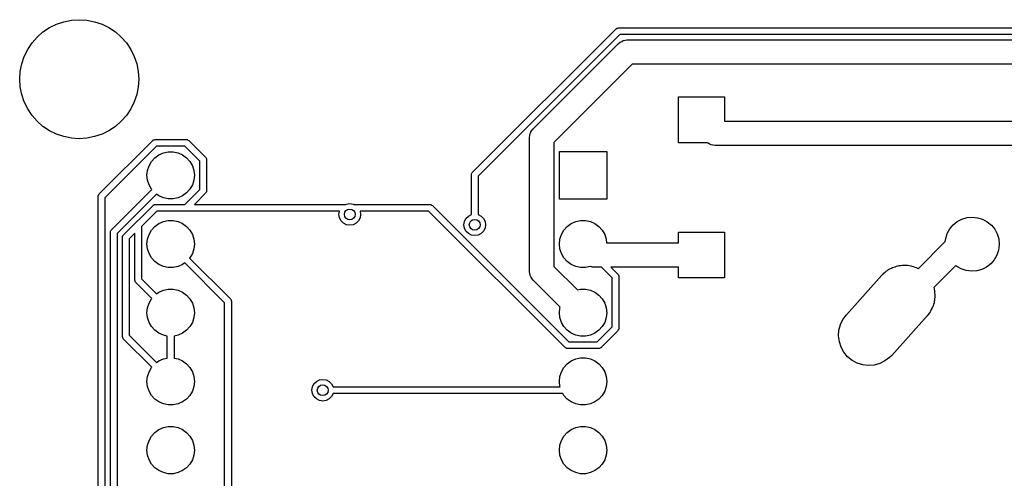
# Model space of a CAD drawing. Extents: x 124.3 to 210.2, y -114.7 to -26.3.
# Tile 7 of 9: x 124.3 to 160.7, y -43.3 to -26.3. Entities that reach past the tile are written whole.
import ezdxf

# ---------------------------------------------------------------- set-up
doc = ezdxf.new("R2010")
doc.units = 0
doc.layers.add('BLACK', color=7, linetype='CONTINUOUS')

msp = doc.modelspace()

# ---------------------------------------------------------------- linework, layer by layer
at = {"layer": 'BLACK', "linetype": 'CONTINUOUS'}
for p, q in [((125.4, -26.5947), (125.658, -26.4675)), ((125.658, -26.4675), (125.931, -26.375)), ((125.931, -26.375), (126.213, -26.3188)), ((126.213, -26.3188), (126.5, -26.3)), ((126.5, -26.3), (126.787, -26.3188)), ((126.787, -26.3188), (127.069, -26.375)), ((127.069, -26.375), (127.342, -26.4675)), ((127.342, -26.4675), (127.6, -26.5947)), ((124.944, -26.9444), (125.161, -26.7546)), ((125.161, -26.7546), (125.4, -26.5947)), ((127.6, -26.5947), (127.839, -26.7546)), ((127.839, -26.7546), (128.056, -26.9444)), ((141.028, -31.9503), (146.342, -26.6366)), ((146.482, -26.85), (141.242, -32.0905)), ((146.342, -26.6366), (146.36, -26.6233)), ((146.36, -26.6233), (146.363, -26.6198)), ((146.363, -26.6198), (146.366, -26.619)), ((146.366, -26.619), (146.371, -26.6151)), ((146.371, -26.6151), (146.401, -26.6087)), ((146.401, -26.6087), (146.43, -26.6)), ((146.43, -26.6), (201.191, -26.6)), ((201.139, -26.85), (146.482, -26.85)), ((124.595, -27.4), (124.755, -27.1607)), ((124.755, -27.1607), (124.944, -26.9444)), ((128.056, -26.9444), (128.245, -27.1607)), ((128.245, -27.1607), (128.405, -27.4)), ((143.276, -30.3395), (146.433, -27.1818)), ((146.433, -27.1818), (146.487, -27.1359)), ((146.487, -27.1359), (146.493, -27.1327)), ((146.493, -27.1327), (146.498, -27.1278)), ((146.498, -27.1278), (146.552, -27.1019)), ((146.552, -27.1019), (146.606, -27.0743)), ((146.606, -27.0743), (146.613, -27.073)), ((146.613, -27.073), (146.619, -27.0699)), ((146.619, -27.0699), (146.678, -27.061)), ((146.678, -27.061), (146.737, -27.0502)), ((146.737, -27.0502), (146.744, -27.0511)), ((146.744, -27.0511), (146.751, -27.05)), ((146.751, -27.05), (200.87, -27.05)), ((124.467, -27.6581), (124.595, -27.4)), ((128.405, -27.4), (128.533, -27.6581)), ((124.319, -28.2128), (124.375, -27.9306)), ((124.375, -27.9306), (124.467, -27.6581)), ((128.533, -27.6581), (128.625, -27.9306)), ((128.625, -27.9306), (128.681, -28.2128)), ((146.938, -27.95), (144.044, -30.8441)), ((200.684, -27.95), (146.938, -27.95)), ((124.3, -28.5), (124.319, -28.2128)), ((128.681, -28.2128), (128.7, -28.5)), ((124.319, -28.7872), (124.3, -28.5)), ((128.7, -28.5), (128.681, -28.7872)), ((124.375, -29.0694), (124.319, -28.7872)), ((124.467, -29.3419), (124.375, -29.0694)), ((128.625, -29.0694), (128.533, -29.3419)), ((128.681, -28.7872), (128.625, -29.0694)), ((124.595, -29.6), (124.467, -29.3419)), ((128.533, -29.3419), (128.405, -29.6)), ((148.65, -30.85), (148.65, -29.15)), ((148.65, -29.15), (150.35, -29.15)), ((150.35, -29.15), (150.35, -30.05)), ((124.755, -29.8393), (124.595, -29.6)), ((128.405, -29.6), (128.245, -29.8393)), ((124.944, -30.0556), (124.755, -29.8393)), ((125.161, -30.2454), (124.944, -30.0556)), ((128.056, -30.0556), (127.839, -30.2454)), ((128.245, -29.8393), (128.056, -30.0556)), ((150.35, -30.05), (178.056, -30.05)), ((125.4, -30.4053), (125.161, -30.2454)), ((125.658, -30.5325), (125.4, -30.4053)), ((125.931, -30.625), (125.658, -30.5325)), ((127.342, -30.5325), (127.069, -30.625)), ((127.6, -30.4053), (127.342, -30.5325)), ((127.839, -30.2454), (127.6, -30.4053)), ((143.152, -30.5734), (143.172, -30.5168)), ((143.172, -30.5168), (143.19, -30.4597)), ((143.19, -30.4597), (143.194, -30.4539)), ((143.194, -30.4539), (143.196, -30.4471)), ((143.196, -30.4471), (143.232, -30.3989)), ((143.232, -30.3989), (143.266, -30.3497)), ((143.266, -30.3497), (143.271, -30.3452)), ((143.271, -30.3452), (143.276, -30.3395)), ((126.213, -30.6812), (125.931, -30.625)), ((126.5, -30.7), (126.213, -30.6812)), ((126.787, -30.6812), (126.5, -30.7)), ((127.069, -30.625), (126.787, -30.6812)), ((127.237, -32.7427), (129.215, -30.7643)), ((129.215, -30.7643), (129.233, -30.751)), ((129.233, -30.751), (129.236, -30.7475)), ((129.236, -30.7475), (129.239, -30.7467)), ((129.239, -30.7467), (129.244, -30.7428)), ((129.244, -30.7428), (129.274, -30.7364)), ((129.274, -30.7364), (129.303, -30.7277)), ((129.303, -30.7277), (130.457, -30.7277)), ((130.457, -30.7277), (130.479, -30.7309)), ((130.479, -30.7309), (130.483, -30.7306)), ((130.483, -30.7306), (130.486, -30.7319)), ((130.486, -30.7319), (130.492, -30.7328)), ((130.492, -30.7328), (130.518, -30.7495)), ((130.518, -30.7495), (130.545, -30.7643)), ((130.545, -30.7643), (131.17, -31.389)), ((143.144, -30.6577), (143.149, -30.5873)), ((143.144, -35.6077), (143.144, -30.6577)), ((143.149, -30.5873), (143.151, -30.5805)), ((143.151, -30.5805), (143.152, -30.5734)), ((144.044, -30.8441), (144.044, -35.4213)), ((149.724, -30.85), (148.65, -30.85)), ((149.741, -30.8621), (149.724, -30.85)), ((149.789, -30.8977), (149.741, -30.8621)), ((149.796, -30.9001), (149.789, -30.8977)), ((149.802, -30.9041), (149.796, -30.9001)), ((149.859, -30.9222), (149.802, -30.9041)), ((149.916, -30.942), (149.859, -30.9222)), ((129.355, -30.9777), (127.45, -32.8829)), ((130.405, -30.9777), (129.355, -30.9777)), ((129.442, -31.2951), (129.609, -31.2206)), ((129.609, -31.2206), (129.788, -31.1825)), ((129.788, -31.1825), (129.972, -31.1825)), ((129.972, -31.1825), (130.151, -31.2206)), ((130.151, -31.2206), (130.318, -31.2951)), ((130.956, -31.5292), (130.405, -30.9777)), ((144.244, -32.9303), (144.244, -31.1777)), ((144.244, -31.1777), (145.996, -31.1777)), ((145.996, -31.1777), (145.996, -32.9303)), ((149.923, -30.9423), (149.916, -30.942)), ((149.93, -30.9445), (149.923, -30.9423)), ((150, -30.95), (149.93, -30.9445)), ((178.242, -30.95), (150, -30.95)), ((129.079, -31.6976), (129.171, -31.5389)), ((129.171, -31.5389), (129.294, -31.4028)), ((129.294, -31.4028), (129.442, -31.2951)), ((130.318, -31.2951), (130.466, -31.4028)), ((130.466, -31.4028), (130.589, -31.5389)), ((130.589, -31.5389), (130.681, -31.6976)), ((130.956, -32.5788), (130.956, -31.5292)), ((131.17, -31.389), (131.183, -31.4068)), ((131.183, -31.4068), (131.186, -31.4098)), ((131.186, -31.4098), (131.187, -31.4125)), ((131.187, -31.4125), (131.191, -31.4177)), ((131.191, -31.4177), (131.198, -31.4478)), ((131.198, -31.4478), (131.206, -31.4774)), ((131.206, -31.4774), (131.206, -32.6306)), ((129.004, -32.054), (129.023, -31.8718)), ((129.023, -31.8718), (129.079, -31.6976)), ((130.681, -31.6976), (130.737, -31.8718)), ((130.737, -31.8718), (130.756, -32.054)), ((140.992, -32.0387), (140.995, -32.0166)), ((140.995, -32.012), (140.996, -32.0096)), ((140.995, -32.0166), (140.995, -32.012)), ((140.996, -32.0096), (140.997, -32.0032)), ((140.997, -32.0032), (141.014, -31.9773)), ((141.014, -31.9773), (141.028, -31.9503)), ((129.023, -32.2362), (129.004, -32.054)), ((129.079, -32.4104), (129.023, -32.2362)), ((130.737, -32.2362), (130.681, -32.4104)), ((130.756, -32.054), (130.737, -32.2362)), ((140.992, -33.5036), (140.992, -32.0387)), ((141.242, -32.0905), (141.242, -33.5036)), ((127.222, -32.7697), (127.237, -32.7427)), ((127.687, -34.0706), (129.179, -32.5781)), ((129.171, -32.5691), (129.079, -32.4104)), ((129.179, -32.5781), (129.171, -32.5691)), ((130.466, -32.7052), (130.318, -32.8129)), ((130.405, -33.1303), (130.956, -32.5788)), ((130.589, -32.5691), (130.466, -32.7052)), ((130.681, -32.4104), (130.589, -32.5691)), ((131.17, -32.719), (130.758, -33.1303)), ((131.184, -32.692), (131.17, -32.719)), ((131.201, -32.6661), (131.184, -32.692)), ((131.202, -32.6597), (131.201, -32.6661)), ((131.203, -32.6573), (131.202, -32.6597)), ((131.206, -32.6306), (131.203, -32.6527)), ((131.203, -32.6527), (131.203, -32.6573)), ((127.2, -32.8311), (127.203, -32.8091)), ((127.2, -106.11), (127.2, -32.8311)), ((127.203, -32.8045), (127.204, -32.802)), ((127.203, -32.8091), (127.203, -32.8045)), ((127.204, -32.802), (127.205, -32.7956)), ((127.205, -32.7956), (127.222, -32.7697)), ((127.45, -32.8829), (127.45, -106.058)), ((129.358, -32.7523), (127.9, -34.2108)), ((129.442, -32.8129), (129.358, -32.7523)), ((129.609, -32.8874), (129.442, -32.8129)), ((129.788, -32.9255), (129.609, -32.8874)), ((129.972, -32.9255), (129.788, -32.9255)), ((130.151, -32.8874), (129.972, -32.9255)), ((130.318, -32.8129), (130.151, -32.8874)), ((136.376, -33.1196), (136.5, -33.1)), ((136.5, -33.1), (136.624, -33.1196)), ((145.996, -32.9303), (144.244, -32.9303)), ((128.137, -34.257), (129.227, -33.1669)), ((129.367, -33.3803), (128.804, -33.9435)), ((129.227, -33.1669), (129.245, -33.1536)), ((129.245, -33.1536), (129.248, -33.1501)), ((129.248, -33.1501), (129.25, -33.1493)), ((129.25, -33.1493), (129.255, -33.1454)), ((129.255, -33.1454), (129.268, -33.1428)), ((129.268, -33.1428), (129.286, -33.139)), ((129.286, -33.139), (129.315, -33.1303)), ((129.315, -33.1303), (130.405, -33.1303)), ((136.119, -33.3803), (129.367, -33.3803)), ((130.758, -33.1303), (136.355, -33.1303)), ((136.1, -33.5), (136.119, -33.3803)), ((136.355, -33.1303), (136.376, -33.1196)), ((136.624, -33.1196), (136.645, -33.1303)), ((136.645, -33.1303), (139.463, -33.1303)), ((139.412, -33.3803), (136.881, -33.3803)), ((136.881, -33.3803), (136.9, -33.5)), ((144.455, -38.4237), (139.412, -33.3803)), ((139.463, -33.1303), (139.485, -33.1335)), ((139.485, -33.1335), (139.49, -33.1332)), ((139.49, -33.1332), (139.492, -33.1345)), ((139.492, -33.1345), (139.499, -33.1354)), ((139.499, -33.1354), (139.525, -33.1521)), ((139.525, -33.1521), (139.552, -33.1669)), ((139.552, -33.1669), (144.595, -38.2103)), ((129.294, -33.9428), (129.442, -33.8351)), ((129.442, -33.8351), (129.609, -33.7606)), ((129.609, -33.7606), (129.788, -33.7225)), ((129.788, -33.7225), (129.972, -33.7225)), ((129.972, -33.7225), (130.151, -33.7606)), ((130.151, -33.7606), (130.318, -33.8351)), ((130.318, -33.8351), (130.466, -33.9428)), ((136.12, -33.6236), (136.1, -33.5)), ((136.176, -33.7351), (136.12, -33.6236)), ((136.265, -33.8236), (136.176, -33.7351)), ((136.376, -33.8804), (136.265, -33.8236)), ((136.735, -33.8236), (136.624, -33.8804)), ((136.824, -33.7351), (136.735, -33.8236)), ((136.88, -33.6236), (136.824, -33.7351)), ((136.9, -33.5), (136.88, -33.6236)), ((140.717, -33.8833), (140.736, -33.7597)), ((140.736, -33.7597), (140.793, -33.6482)), ((140.793, -33.6482), (140.882, -33.5597)), ((140.882, -33.5597), (140.992, -33.5036)), ((141.242, -33.5036), (141.352, -33.5597)), ((141.352, -33.5597), (141.44, -33.6482)), ((141.44, -33.6482), (141.497, -33.7597)), ((141.497, -33.7597), (141.517, -33.8833)), ((144.534, -33.9428), (144.682, -33.8351)), ((144.682, -33.8351), (144.849, -33.7606)), ((144.849, -33.7606), (145.028, -33.7225)), ((145.028, -33.7225), (145.212, -33.7225)), ((145.212, -33.7225), (145.391, -33.7606)), ((145.391, -33.7606), (145.558, -33.8351)), ((145.558, -33.8351), (145.706, -33.9428)), ((158.8, -33.8855), (158.952, -33.7632)), ((158.952, -33.7632), (159.125, -33.6728)), ((159.125, -33.6728), (159.313, -33.6177)), ((159.313, -33.6177), (159.507, -33.6)), ((159.507, -33.6), (159.701, -33.6204)), ((159.701, -33.6204), (159.888, -33.6781)), ((159.888, -33.6781), (160.059, -33.771)), ((160.059, -33.771), (160.21, -33.8954)), ((127.65, -34.159), (127.653, -34.137)), ((127.65, -103.141), (127.65, -34.159)), ((127.653, -34.1324), (127.654, -34.1299)), ((127.653, -34.137), (127.653, -34.1324)), ((127.654, -34.1299), (127.655, -34.1235)), ((127.655, -34.1235), (127.672, -34.0976)), ((127.672, -34.0976), (127.687, -34.0706)), ((128.554, -34.1935), (128.35, -34.3972)), ((128.554, -35.9327), (128.554, -34.1935)), ((128.804, -33.9435), (128.804, -35.8809)), ((129.079, -34.2376), (129.171, -34.0789)), ((129.171, -34.0789), (129.294, -33.9428)), ((130.466, -33.9428), (130.589, -34.0789)), ((130.589, -34.0789), (130.681, -34.2376)), ((136.5, -33.9), (136.376, -33.8804)), ((136.624, -33.8804), (136.5, -33.9)), ((140.736, -34.0069), (140.717, -33.8833)), ((140.793, -34.1184), (140.736, -34.0069)), ((140.882, -34.2069), (140.793, -34.1184)), ((141.44, -34.1184), (141.352, -34.2069)), ((141.497, -34.0069), (141.44, -34.1184)), ((141.517, -33.8833), (141.497, -34.0069)), ((144.319, -34.2376), (144.411, -34.0789)), ((144.411, -34.0789), (144.534, -33.9428)), ((145.706, -33.9428), (145.829, -34.0789)), ((145.829, -34.0789), (145.921, -34.2376)), ((148.65, -34.55), (148.65, -34.15)), ((148.65, -34.15), (150.35, -34.15)), ((150.35, -34.15), (150.35, -35.85)), ((158.581, -34.2061), (158.675, -34.035)), ((158.675, -34.035), (158.8, -33.8855)), ((160.21, -33.8954), (160.333, -34.0466)), ((160.333, -34.0466), (160.425, -34.2189)), ((127.9, -34.2108), (127.9, -103.089)), ((128.1, -34.3454), (128.103, -34.3234)), ((128.1, -38.019), (128.1, -34.3454)), ((128.103, -34.3188), (128.104, -34.3163)), ((128.103, -34.3234), (128.103, -34.3188)), ((128.104, -34.3163), (128.105, -34.3099)), ((128.105, -34.3099), (128.122, -34.284)), ((128.122, -34.284), (128.137, -34.257)), ((128.35, -34.3972), (128.35, -37.9672)), ((129.004, -34.594), (129.023, -34.4118)), ((129.023, -34.4118), (129.079, -34.2376)), ((130.681, -34.2376), (130.737, -34.4118)), ((130.737, -34.4118), (130.756, -34.594)), ((140.993, -34.2637), (140.882, -34.2069)), ((141.117, -34.2833), (140.993, -34.2637)), ((141.24, -34.2637), (141.117, -34.2833)), ((141.352, -34.2069), (141.24, -34.2637)), ((144.244, -34.594), (144.263, -34.4118)), ((144.263, -34.4118), (144.319, -34.2376)), ((145.921, -34.2376), (145.977, -34.4118)), ((145.977, -34.4118), (145.992, -34.55)), ((145.992, -34.55), (148.65, -34.55)), ((157.514, -35.4996), (158.509, -34.5043)), ((158.509, -34.5043), (158.522, -34.3921)), ((158.522, -34.3921), (158.581, -34.2061)), ((160.425, -34.2189), (160.481, -34.4058)), ((160.481, -34.4058), (160.5, -34.6)), ((129.023, -34.7762), (129.004, -34.594)), ((129.079, -34.9504), (129.023, -34.7762)), ((130.737, -34.7762), (130.681, -34.9504)), ((130.756, -34.594), (130.737, -34.7762)), ((144.263, -34.7762), (144.244, -34.594)), ((144.319, -34.9504), (144.263, -34.7762)), ((160.475, -34.8215), (160.414, -35.0067)), ((160.5, -34.6279), (160.475, -34.8215)), ((160.5, -34.6), (160.5, -34.6279)), ((129.171, -35.1091), (129.079, -34.9504)), ((129.294, -35.2452), (129.171, -35.1091)), ((129.442, -35.3529), (129.294, -35.2452)), ((130.402, -35.2923), (130.318, -35.3529)), ((131.875, -36.7658), (130.402, -35.2923)), ((130.589, -35.1091), (130.581, -35.1181)), ((130.581, -35.1181), (132.088, -36.6256)), ((130.681, -34.9504), (130.589, -35.1091)), ((144.411, -35.1091), (144.319, -34.9504)), ((144.534, -35.2452), (144.411, -35.1091)), ((144.682, -35.3529), (144.534, -35.2452)), ((160.317, -35.1764), (160.19, -35.3242)), ((160.414, -35.0067), (160.317, -35.1764)), ((129.609, -35.4274), (129.442, -35.3529)), ((129.788, -35.4655), (129.609, -35.4274)), ((129.972, -35.4655), (129.788, -35.4655)), ((130.151, -35.4274), (129.972, -35.4655)), ((130.318, -35.3529), (130.151, -35.4274)), ((143.145, -35.6148), (143.144, -35.6077)), ((143.144, -35.6218), (143.145, -35.6148)), ((143.155, -35.6808), (143.144, -35.6218)), ((144.044, -35.4213), (144.91, -36.2877)), ((144.849, -35.4274), (144.682, -35.3529)), ((145.028, -35.4655), (144.849, -35.4274)), ((145.212, -35.4655), (145.028, -35.4655)), ((145.391, -35.4274), (145.212, -35.4655)), ((145.395, -35.4256), (145.391, -35.4274)), ((145.442, -35.442), (145.395, -35.4256)), ((145.449, -35.4423), (145.442, -35.442)), ((145.456, -35.4445), (145.449, -35.4423)), ((145.526, -35.45), (145.456, -35.4445)), ((145.799, -35.45), (145.526, -35.45)), ((146.196, -35.8471), (145.799, -35.45)), ((148.65, -35.45), (146.153, -35.45)), ((146.153, -35.45), (146.41, -35.7069)), ((148.65, -35.85), (148.65, -35.45)), ((156.24, -35.6706), (156.289, -35.6338)), ((156.289, -35.6338), (156.339, -35.5899)), ((156.339, -35.5899), (156.377, -35.5671)), ((156.377, -35.5671), (156.411, -35.5418)), ((156.411, -35.5418), (156.462, -35.5165)), ((156.462, -35.5165), (156.516, -35.4846)), ((156.516, -35.4846), (156.561, -35.4678)), ((156.561, -35.4678), (156.602, -35.4476)), ((156.602, -35.4476), (156.654, -35.4334)), ((156.654, -35.4334), (156.709, -35.4133)), ((156.709, -35.4133), (156.761, -35.4044)), ((156.761, -35.4044), (156.809, -35.3914)), ((156.809, -35.3914), (156.859, -35.3876)), ((156.859, -35.3876), (156.912, -35.3785)), ((156.912, -35.3785), (156.969, -35.3792)), ((156.969, -35.3792), (157.022, -35.3752)), ((157.022, -35.3752), (157.068, -35.3805)), ((157.068, -35.3805), (157.118, -35.3812)), ((157.118, -35.3812), (157.178, -35.3931)), ((157.178, -35.3931), (157.234, -35.3996)), ((157.234, -35.3996), (157.275, -35.4124)), ((157.275, -35.4124), (157.32, -35.4213)), ((157.32, -35.4213), (157.381, -35.4457)), ((157.381, -35.4457), (157.438, -35.4637)), ((157.438, -35.4637), (157.472, -35.4822)), ((157.472, -35.4822), (157.511, -35.4976)), ((157.511, -35.4976), (157.514, -35.4996)), ((158.895, -35.3917), (158.082, -36.2047)), ((158.929, -35.4211), (158.895, -35.3917)), ((159.1, -35.5164), (158.929, -35.4211)), ((159.285, -35.5767), (159.1, -35.5164)), ((159.479, -35.5998), (159.285, -35.5767)), ((159.674, -35.5848), (159.479, -35.5998)), ((159.862, -35.5323), (159.674, -35.5848)), ((160.036, -35.4443), (159.862, -35.5323)), ((160.19, -35.3242), (160.036, -35.4443)), ((128.562, -35.9622), (128.554, -35.9327)), ((128.569, -35.9923), (128.562, -35.9622)), ((128.573, -35.9975), (128.569, -35.9923)), ((128.574, -36.0002), (128.573, -35.9975)), ((128.577, -36.0033), (128.574, -36.0002)), ((128.59, -36.0211), (128.577, -36.0033)), ((129.179, -36.6099), (128.59, -36.0211)), ((128.804, -35.8809), (129.358, -36.4357)), ((143.164, -35.74), (143.155, -35.6808)), ((143.167, -35.7464), (143.164, -35.74)), ((143.168, -35.7535), (143.167, -35.7464)), ((143.196, -35.8066), (143.168, -35.7535)), ((143.222, -35.8606), (143.196, -35.8066)), ((143.226, -35.8659), (143.222, -35.8606)), ((143.23, -35.8722), (143.226, -35.8659)), ((143.276, -35.9259), (143.23, -35.8722)), ((144.272, -36.9227), (143.276, -35.9259)), ((146.196, -37.6588), (146.196, -35.8471)), ((146.41, -35.7069), (146.423, -35.7248)), ((146.423, -35.7248), (146.426, -35.7278)), ((146.426, -35.7278), (146.427, -35.7305)), ((146.427, -35.7305), (146.431, -35.7357)), ((146.431, -35.7357), (146.438, -35.7658)), ((146.438, -35.7658), (146.446, -35.7953)), ((146.446, -35.7953), (146.446, -37.7106)), ((150.35, -35.85), (148.65, -35.85)), ((154.853, -37.2087), (156.163, -35.7487)), ((156.163, -35.7487), (156.178, -35.7332)), ((156.178, -35.7332), (156.184, -35.7256)), ((156.184, -35.7256), (156.195, -35.7155)), ((156.195, -35.7155), (156.24, -35.6706)), ((129.358, -36.4357), (129.442, -36.3751)), ((129.442, -36.3751), (129.609, -36.3006)), ((129.609, -36.3006), (129.788, -36.2625)), ((129.788, -36.2625), (129.972, -36.2625)), ((129.972, -36.2625), (130.151, -36.3006)), ((130.151, -36.3006), (130.318, -36.3751)), ((130.318, -36.3751), (130.466, -36.4828)), ((144.91, -36.2877), (145.028, -36.2625)), ((145.028, -36.2625), (145.212, -36.2625)), ((145.212, -36.2625), (145.391, -36.3006)), ((145.391, -36.3006), (145.558, -36.3751)), ((145.558, -36.3751), (145.706, -36.4828)), ((158.082, -36.2047), (158.098, -36.2546)), ((158.098, -36.2546), (158.1, -36.2746)), ((158.1, -36.2746), (158.106, -36.295)), ((158.106, -36.295), (158.115, -36.3903)), ((129.079, -36.7776), (129.171, -36.6189)), ((129.171, -36.6189), (129.179, -36.6099)), ((130.466, -36.4828), (130.589, -36.6189)), ((130.589, -36.6189), (130.681, -36.7776)), ((132.088, -36.6256), (132.102, -36.6434)), ((132.102, -36.6434), (132.105, -36.6465)), ((132.105, -36.6465), (132.106, -36.6492)), ((132.106, -36.6492), (132.11, -36.6544)), ((132.11, -36.6544), (132.116, -36.6845)), ((132.116, -36.6845), (132.125, -36.714)), ((132.125, -36.714), (132.125, -45.6203)), ((145.706, -36.4828), (145.829, -36.6189)), ((145.829, -36.6189), (145.921, -36.7776)), ((158.1, -36.7194), (158.094, -36.7626)), ((158.111, -36.6799), (158.1, -36.7194)), ((158.114, -36.6219), (158.111, -36.6799)), ((158.123, -36.5589), (158.114, -36.6219)), ((158.115, -36.3903), (158.124, -36.4666)), ((158.124, -36.4666), (158.123, -36.4829)), ((158.123, -36.4829), (158.125, -36.5)), ((158.125, -36.5), (158.123, -36.5589)), ((129.004, -37.134), (129.023, -36.9518)), ((129.023, -36.9518), (129.079, -36.7776)), ((130.681, -36.7776), (130.737, -36.9518)), ((130.737, -36.9518), (130.756, -37.134)), ((131.875, -45.6203), (131.875, -36.7658)), ((144.244, -37.134), (144.263, -36.9518)), ((144.263, -36.9518), (144.272, -36.9227)), ((145.921, -36.7776), (145.977, -36.9518)), ((145.977, -36.9518), (145.996, -37.134)), ((157.944, -37.1063), (157.927, -37.1372)), ((157.964, -37.0794), (157.944, -37.1063)), ((157.992, -37.0209), (157.964, -37.0794)), ((158.028, -36.9576), (157.992, -37.0209)), ((158.04, -36.9201), (158.028, -36.9576)), ((158.056, -36.8866), (158.04, -36.9201)), ((158.072, -36.8271), (158.056, -36.8866)), ((158.094, -36.7626), (158.072, -36.8271)), ((129.023, -37.3162), (129.004, -37.134)), ((129.079, -37.4904), (129.023, -37.3162)), ((130.737, -37.3162), (130.681, -37.4904)), ((130.756, -37.134), (130.737, -37.3162)), ((144.263, -37.3162), (144.244, -37.134)), ((144.319, -37.4904), (144.263, -37.3162)), ((145.977, -37.3162), (145.921, -37.4904)), ((145.996, -37.134), (145.977, -37.3162)), ((154.634, -37.5734), (154.726, -37.3806)), ((154.726, -37.3806), (154.853, -37.2087)), ((157.837, -37.2513), (156.527, -38.7113)), ((157.878, -37.1966), (157.837, -37.2513)), ((157.927, -37.1372), (157.878, -37.1966)), ((129.171, -37.6491), (129.079, -37.4904)), ((129.294, -37.7852), (129.171, -37.6491)), ((129.442, -37.8929), (129.294, -37.7852)), ((130.466, -37.7852), (130.318, -37.8929)), ((130.589, -37.6491), (130.466, -37.7852)), ((130.681, -37.4904), (130.589, -37.6491)), ((144.411, -37.6491), (144.319, -37.4904)), ((144.534, -37.7852), (144.411, -37.6491)), ((144.682, -37.8929), (144.534, -37.7852)), ((145.706, -37.7852), (145.558, -37.8929)), ((145.645, -38.2103), (146.196, -37.6588)), ((145.829, -37.6491), (145.706, -37.7852)), ((146.41, -37.799), (145.785, -38.4237)), ((145.921, -37.4904), (145.829, -37.6491)), ((146.424, -37.772), (146.41, -37.799)), ((146.441, -37.7461), (146.424, -37.772)), ((146.442, -37.7397), (146.441, -37.7461)), ((146.443, -37.7373), (146.442, -37.7397)), ((146.446, -37.7106), (146.443, -37.7327)), ((146.443, -37.7327), (146.443, -37.7373)), ((154.565, -37.9934), (154.579, -37.7801)), ((154.579, -37.7801), (154.634, -37.5734)), ((128.109, -38.0485), (128.1, -38.019)), ((128.115, -38.0786), (128.109, -38.0485)), ((128.119, -38.0838), (128.115, -38.0786)), ((128.12, -38.0865), (128.119, -38.0838)), ((128.123, -38.0896), (128.12, -38.0865)), ((128.137, -38.1074), (128.123, -38.0896)), ((129.179, -39.1499), (128.137, -38.1074)), ((128.35, -37.9672), (129.358, -38.9757)), ((129.609, -37.9674), (129.442, -37.8929)), ((129.755, -37.9984), (129.609, -37.9674)), ((129.755, -38.8096), (129.755, -37.9984)), ((130.151, -37.9674), (130.005, -37.9984)), ((130.005, -37.9984), (130.005, -38.8096)), ((130.318, -37.8929), (130.151, -37.9674)), ((144.849, -37.9674), (144.682, -37.8929)), ((145.028, -38.0055), (144.849, -37.9674)), ((145.212, -38.0055), (145.028, -38.0055)), ((145.391, -37.9674), (145.212, -38.0055)), ((145.558, -37.8929), (145.391, -37.9674)), ((154.592, -38.2054), (154.565, -37.9934)), ((154.658, -38.4086), (154.592, -38.2054)), ((144.482, -38.4385), (144.455, -38.4237)), ((144.508, -38.4552), (144.482, -38.4385)), ((144.514, -38.4561), (144.508, -38.4552)), ((144.517, -38.4574), (144.514, -38.4561)), ((144.521, -38.4571), (144.517, -38.4574)), ((144.543, -38.4603), (144.521, -38.4571)), ((145.697, -38.4603), (144.543, -38.4603)), ((144.595, -38.2103), (145.645, -38.2103)), ((145.726, -38.4516), (145.697, -38.4603)), ((145.756, -38.4452), (145.726, -38.4516)), ((145.761, -38.4413), (145.756, -38.4452)), ((145.764, -38.4405), (145.761, -38.4413)), ((145.767, -38.437), (145.764, -38.4405)), ((145.785, -38.4237), (145.767, -38.437)), ((154.762, -38.5956), (154.658, -38.4086)), ((129.358, -38.9757), (129.442, -38.9151)), ((129.442, -38.9151), (129.609, -38.8406)), ((129.609, -38.8406), (129.755, -38.8096)), ((130.005, -38.8096), (130.151, -38.8406)), ((130.151, -38.8406), (130.318, -38.9151)), ((130.318, -38.9151), (130.466, -39.0228)), ((144.534, -39.0228), (144.682, -38.9151)), ((144.682, -38.9151), (144.849, -38.8406)), ((144.849, -38.8406), (145.028, -38.8025)), ((145.028, -38.8025), (145.212, -38.8025)), ((145.212, -38.8025), (145.391, -38.8406)), ((145.391, -38.8406), (145.558, -38.9151)), ((145.558, -38.9151), (145.706, -39.0228)), ((154.899, -38.7597), (154.762, -38.5956)), ((155.064, -38.8949), (154.899, -38.7597)), ((155.252, -38.9963), (155.064, -38.8949)), ((156.279, -38.9182), (156.088, -39.0124)), ((156.45, -38.7894), (156.279, -38.9182)), ((156.527, -38.7113), (156.45, -38.7894)), ((129.079, -39.3176), (129.171, -39.1589)), ((129.171, -39.1589), (129.179, -39.1499)), ((130.466, -39.0228), (130.589, -39.1589)), ((130.589, -39.1589), (130.681, -39.3176)), ((144.319, -39.3176), (144.411, -39.1589)), ((144.411, -39.1589), (144.534, -39.0228)), ((145.706, -39.0228), (145.829, -39.1589)), ((145.829, -39.1589), (145.921, -39.3176)), ((155.456, -39.0604), (155.252, -38.9963)), ((155.668, -39.0848), (155.456, -39.0604)), ((155.881, -39.0686), (155.668, -39.0848)), ((156.088, -39.0124), (155.881, -39.0686)), ((129.004, -39.674), (129.023, -39.4918)), ((129.023, -39.4918), (129.079, -39.3176)), ((130.681, -39.3176), (130.737, -39.4918)), ((130.737, -39.4918), (130.756, -39.674)), ((135.265, -39.6764), (135.376, -39.6196)), ((135.376, -39.6196), (135.5, -39.6)), ((135.5, -39.6), (135.624, -39.6196)), ((135.624, -39.6196), (135.735, -39.6764)), ((144.244, -39.674), (144.263, -39.4918)), ((144.263, -39.4918), (144.319, -39.3176)), ((145.921, -39.3176), (145.977, -39.4918)), ((145.977, -39.4918), (145.996, -39.674)), ((129.023, -39.8562), (129.004, -39.674)), ((129.079, -40.0304), (129.023, -39.8562)), ((130.737, -39.8562), (130.681, -40.0304)), ((130.756, -39.674), (130.737, -39.8562)), ((135.1, -40), (135.12, -39.8764)), ((135.12, -40.1236), (135.1, -40)), ((135.12, -39.8764), (135.176, -39.7649)), ((135.176, -39.7649), (135.265, -39.6764)), ((135.735, -39.6764), (135.824, -39.7649)), ((135.824, -39.7649), (135.88, -39.875)), ((135.88, -39.875), (144.269, -39.875)), ((144.263, -39.8562), (144.244, -39.674)), ((144.269, -39.875), (144.263, -39.8562)), ((145.977, -39.8562), (145.921, -40.0304)), ((145.996, -39.674), (145.977, -39.8562)), ((129.171, -40.1891), (129.079, -40.0304)), ((129.294, -40.3252), (129.171, -40.1891)), ((129.442, -40.4329), (129.294, -40.3252)), ((130.466, -40.3252), (130.318, -40.4329)), ((130.589, -40.1891), (130.466, -40.3252)), ((130.681, -40.0304), (130.589, -40.1891)), ((135.176, -40.2351), (135.12, -40.1236)), ((135.265, -40.3236), (135.176, -40.2351)), ((135.376, -40.3804), (135.265, -40.3236)), ((135.5, -40.4), (135.376, -40.3804)), ((135.624, -40.3804), (135.5, -40.4)), ((135.735, -40.3236), (135.624, -40.3804)), ((135.824, -40.2351), (135.735, -40.3236)), ((135.88, -40.125), (135.824, -40.2351)), ((144.374, -40.125), (135.88, -40.125)), ((144.411, -40.1891), (144.374, -40.125)), ((144.534, -40.3252), (144.411, -40.1891)), ((144.682, -40.4329), (144.534, -40.3252)), ((145.706, -40.3252), (145.558, -40.4329)), ((145.829, -40.1891), (145.706, -40.3252)), ((145.921, -40.0304), (145.829, -40.1891)), ((129.609, -40.5074), (129.442, -40.4329)), ((129.788, -40.5455), (129.609, -40.5074)), ((129.972, -40.5455), (129.788, -40.5455)), ((130.151, -40.5074), (129.972, -40.5455)), ((130.318, -40.4329), (130.151, -40.5074)), ((144.849, -40.5074), (144.682, -40.4329)), ((145.028, -40.5455), (144.849, -40.5074)), ((145.212, -40.5455), (145.028, -40.5455)), ((145.391, -40.5074), (145.212, -40.5455)), ((145.558, -40.4329), (145.391, -40.5074)), ((129.294, -41.5628), (129.442, -41.4551)), ((129.442, -41.4551), (129.609, -41.3806)), ((129.609, -41.3806), (129.788, -41.3425)), ((129.788, -41.3425), (129.972, -41.3425)), ((129.972, -41.3425), (130.151, -41.3806)), ((130.151, -41.3806), (130.318, -41.4551)), ((130.318, -41.4551), (130.466, -41.5628)), ((144.534, -41.5628), (144.682, -41.4551)), ((144.682, -41.4551), (144.849, -41.3806)), ((144.849, -41.3806), (145.028, -41.3425)), ((145.028, -41.3425), (145.212, -41.3425)), ((145.212, -41.3425), (145.391, -41.3806)), ((145.391, -41.3806), (145.558, -41.4551)), ((145.558, -41.4551), (145.706, -41.5628)), ((129.079, -41.8576), (129.171, -41.6989)), ((129.171, -41.6989), (129.294, -41.5628)), ((130.466, -41.5628), (130.589, -41.6989)), ((130.589, -41.6989), (130.681, -41.8576)), ((144.319, -41.8576), (144.411, -41.6989)), ((144.411, -41.6989), (144.534, -41.5628)), ((145.706, -41.5628), (145.829, -41.6989)), ((145.829, -41.6989), (145.921, -41.8576)), ((129.004, -42.214), (129.023, -42.0318)), ((129.023, -42.0318), (129.079, -41.8576)), ((130.681, -41.8576), (130.737, -42.0318)), ((130.737, -42.0318), (130.756, -42.214)), ((144.244, -42.214), (144.263, -42.0318)), ((144.263, -42.0318), (144.319, -41.8576)), ((145.921, -41.8576), (145.977, -42.0318)), ((145.977, -42.0318), (145.996, -42.214)), ((129.023, -42.3962), (129.004, -42.214)), ((129.079, -42.5704), (129.023, -42.3962)), ((129.171, -42.7291), (129.079, -42.5704)), ((130.681, -42.5704), (130.589, -42.7291)), ((130.737, -42.3962), (130.681, -42.5704)), ((130.756, -42.214), (130.737, -42.3962)), ((144.263, -42.3962), (144.244, -42.214)), ((144.319, -42.5704), (144.263, -42.3962)), ((144.411, -42.7291), (144.319, -42.5704)), ((145.921, -42.5704), (145.829, -42.7291)), ((145.977, -42.3962), (145.921, -42.5704)), ((145.996, -42.214), (145.977, -42.3962)), ((129.294, -42.8652), (129.171, -42.7291)), ((129.442, -42.9729), (129.294, -42.8652)), ((130.466, -42.8652), (130.318, -42.9729)), ((130.589, -42.7291), (130.466, -42.8652)), ((144.534, -42.8652), (144.411, -42.7291)), ((144.682, -42.9729), (144.534, -42.8652)), ((145.706, -42.8652), (145.558, -42.9729)), ((145.829, -42.7291), (145.706, -42.8652)), ((129.609, -43.0474), (129.442, -42.9729)), ((129.788, -43.0855), (129.609, -43.0474)), ((129.972, -43.0855), (129.788, -43.0855)), ((130.151, -43.0474), (129.972, -43.0855)), ((130.318, -42.9729), (130.151, -43.0474)), ((144.849, -43.0474), (144.682, -42.9729)), ((145.028, -43.0855), (144.849, -43.0474)), ((145.212, -43.0855), (145.028, -43.0855)), ((145.391, -43.0474), (145.212, -43.0855)), ((145.558, -42.9729), (145.391, -43.0474))]:
    msp.add_line(p, q, dxfattribs=at)
at = {"layer": 'BLACK'}
for centre in [(136.5, -33.5), (141.117, -33.8833), (135.5, -40)]:
    msp.add_circle(centre, 0.2, dxfattribs=at)

doc.saveas('drawing.dxf')
